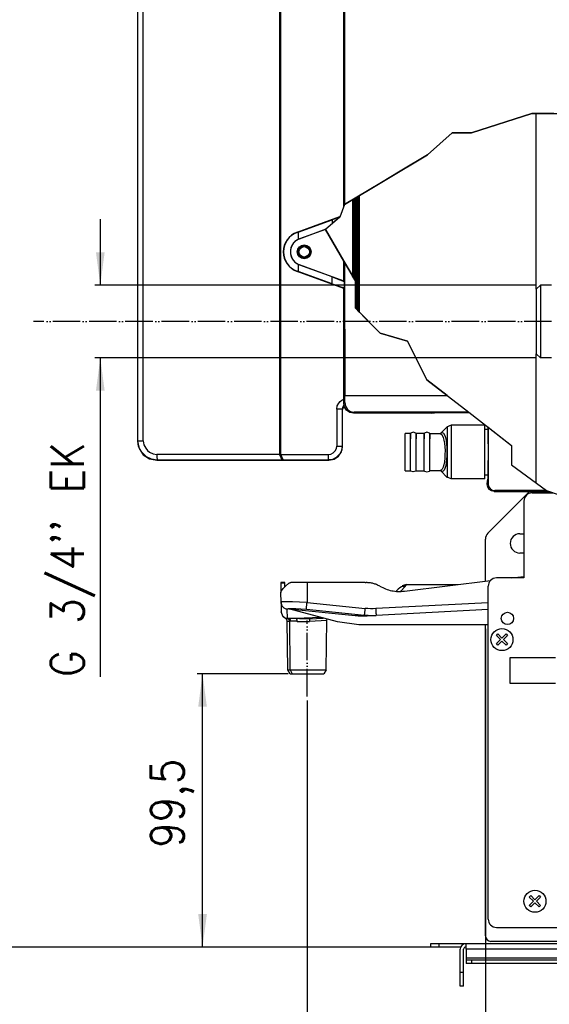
# Model space of a CAD drawing. Header units: inches. Extents: x 2294 to 4489, y 2818 to 4211.
# Tile 5 of 27: x 2574 to 2767, y 3382 to 3741. Entities that reach past the tile are written whole.
import ezdxf

# ---------------------------------------------------------------- set-up
doc = ezdxf.new("R2010")
doc.units = ezdxf.units.IN
doc.linetypes.add('PHANTOM', pattern=[13, 10, -1, 0, -1, 0, -1])
doc.layers.add('1', color=7, linetype='Continuous')
doc.styles.add('CONVERTER_11', font='txt.shx', dxfattribs={"width": 0.9})
doc.dimstyles.new('ME10_DIM_32', dxfattribs={"dimtxt": 12, "dimasz": 12, "dimexe": 2, "dimexo": 1.5, "dimgap": 2, "dimtad": 1, "dimdsep": 46, "dimtxsty": 'CONVERTER_11', "dimsah": 1, "dimcen": 0.09, "dimclrd": 2, "dimclre": 2, "dimclrt": 2, "dimadec": 0, "dimazin": 0, "dimtfac": 1, "dimtdec": 4, "dimtofl": 0, "dimtmove": 0, "dimatfit": 0, "dimfxl": 0, "dimtolj": 1, "dimtzin": 0, "dimarcsym": 0})
doc.dimstyles.new('ME10_DIM_33', dxfattribs={"dimtxt": 12, "dimasz": 12, "dimexe": 2, "dimexo": 1.5, "dimgap": 2, "dimtad": 1, "dimdsep": 46, "dimtxsty": 'CONVERTER_11', "dimsah": 1, "dimcen": 0.09, "dimclrd": 2, "dimclre": 2, "dimclrt": 2, "dimadec": 0, "dimazin": 0, "dimtfac": 1, "dimtdec": 4, "dimtofl": 0, "dimtmove": 0, "dimatfit": 0, "dimfxl": 0, "dimtolj": 1, "dimtzin": 0, "dimarcsym": 0})
doc.dimstyles.new('ME10_DIM_34', dxfattribs={"dimtxt": 12, "dimasz": 12, "dimexe": 2, "dimexo": 1.5, "dimgap": 2, "dimtad": 1, "dimdsep": 46, "dimtxsty": 'CONVERTER_11', "dimsah": 1, "dimcen": 0.09, "dimclrd": 2, "dimclre": 2, "dimclrt": 2, "dimadec": 0, "dimazin": 0, "dimtfac": 1, "dimtdec": 4, "dimtofl": 0, "dimtmove": 0, "dimatfit": 0, "dimfxl": 0, "dimtolj": 1, "dimtzin": 0, "dimarcsym": 0})
doc.dimstyles.new('ME10_DIM_35', dxfattribs={"dimtxt": 12, "dimasz": 12, "dimexe": 2, "dimexo": 1.5, "dimgap": 2, "dimtad": 1, "dimdsep": 46, "dimtxsty": 'CONVERTER_11', "dimsah": 1, "dimcen": 0.09, "dimclrd": 2, "dimclre": 2, "dimclrt": 2, "dimadec": 0, "dimazin": 0, "dimtfac": 1, "dimtdec": 4, "dimtofl": 0, "dimtmove": 0, "dimatfit": 0, "dimfxl": 0, "dimtolj": 1, "dimtzin": 0, "dimarcsym": 0})
doc.dimstyles.new('ME10_DIM_36', dxfattribs={"dimtxt": 12, "dimasz": 12, "dimexe": 2, "dimexo": 1.5, "dimgap": 2, "dimtad": 1, "dimdsep": 46, "dimtxsty": 'CONVERTER_11', "dimsah": 1, "dimcen": 0.09, "dimclrd": 2, "dimclre": 2, "dimclrt": 2, "dimadec": 0, "dimazin": 0, "dimtfac": 1, "dimtdec": 4, "dimtofl": 0, "dimtmove": 0, "dimatfit": 0, "dimfxl": 0, "dimtolj": 1, "dimtzin": 0, "dimarcsym": 0})
doc.dimstyles.new('ME10_DIM_37', dxfattribs={"dimtxt": 12, "dimasz": 12, "dimexe": 2, "dimexo": 1.5, "dimgap": 2, "dimtad": 1, "dimdsep": 46, "dimtxsty": 'CONVERTER_11', "dimsah": 1, "dimcen": 0.09, "dimclrd": 2, "dimclre": 2, "dimclrt": 2, "dimadec": 0, "dimazin": 0, "dimtfac": 1, "dimtdec": 4, "dimtofl": 0, "dimtmove": 0, "dimatfit": 0, "dimfxl": 0, "dimtolj": 1, "dimtzin": 0, "dimarcsym": 0})
doc.dimstyles.new('ME10_DIM_41', dxfattribs={"dimtxt": 12, "dimasz": 12, "dimexe": 2, "dimexo": 1.5, "dimgap": 2, "dimtad": 1, "dimdsep": 46, "dimtxsty": 'CONVERTER_11', "dimsah": 1, "dimcen": 0.09, "dimclrd": 2, "dimclre": 2, "dimclrt": 2, "dimadec": 0, "dimazin": 0, "dimtfac": 1, "dimtdec": 4, "dimtofl": 0, "dimtmove": 0, "dimatfit": 0, "dimfxl": 0, "dimtolj": 1, "dimtzin": 0, "dimarcsym": 0})

# ---------------------------------------------------------------- blocks, each defined once
blk = doc.blocks.new('*D24')
at = {"layer": '1', "color": 2, "linetype": 'Continuous'}
for p, q in [((2459.59, 3964.24), (2310.06, 3964.24)), ((2312.06, 3964.24), (2312.06, 3402.97)), ((2725.05, 3402.97), (2310.06, 3402.97))]:
    blk.add_line(p, q, dxfattribs=at)
at = {"layer": '1', "color": 2}
for points in [[(2313.64, 3952.24), (2310.48, 3952.24), (2312.06, 3964.24)], [(2310.48, 3414.97), (2313.64, 3414.97), (2312.06, 3402.97)]]:
    blk.add_solid(points, dxfattribs=at)
at = {"layer": '1', "color": 2, "insert": (2310.06, 3658.31), "char_height": 12, "attachment_point": 7, "rotation": 90, "line_spacing_factor": 0.60024, "style": 'CONVERTER_11'}
blk.add_mtext('558', dxfattribs=at)
blk = doc.blocks.new('*D25')
at = {"layer": '1', "color": 2, "linetype": 'Continuous'}
for p, q in [((2459.7, 3920.89), (2350.73, 3920.89)), ((2352.73, 3920.89), (2352.73, 3402.97)), ((2725.05, 3402.97), (2350.73, 3402.97))]:
    blk.add_line(p, q, dxfattribs=at)
at = {"layer": '1', "color": 2}
for points in [[(2354.31, 3908.89), (2351.15, 3908.89), (2352.73, 3920.89)], [(2351.15, 3414.97), (2354.31, 3414.97), (2352.73, 3402.97)]]:
    blk.add_solid(points, dxfattribs=at)
at = {"layer": '1', "color": 2, "insert": (2350.73, 3629.92), "char_height": 12, "attachment_point": 7, "rotation": 90, "line_spacing_factor": 0.60024, "style": 'CONVERTER_11'}
blk.add_mtext('515', dxfattribs=at)
blk = doc.blocks.new('*D26')
at = {"layer": '1', "color": 2, "linetype": 'Continuous'}
for p, q in [((2459.95, 3874.54), (2391.56, 3874.54)), ((2393.56, 3874.54), (2393.56, 3402.97)), ((2722.05, 3402.97), (2391.56, 3402.97))]:
    blk.add_line(p, q, dxfattribs=at)
at = {"layer": '1', "color": 2}
for points in [[(2395.14, 3862.54), (2391.98, 3862.54), (2393.56, 3874.54)], [(2391.98, 3414.97), (2395.14, 3414.97), (2393.56, 3402.97)]]:
    blk.add_solid(points, dxfattribs=at)
at = {"layer": '1', "color": 2, "insert": (2391.56, 3551.43), "char_height": 12, "attachment_point": 7, "rotation": 90, "line_spacing_factor": 0.60024, "style": 'CONVERTER_11'}
blk.add_mtext('468', dxfattribs=at)
blk = doc.blocks.new('*D27')
at = {"layer": '1', "color": 2, "linetype": 'Continuous'}
for p, q in [((2459.91, 3633.76), (2434.42, 3633.76)), ((2436.42, 3402.97), (2436.42, 3633.76)), ((2725.05, 3402.97), (2434.42, 3402.97))]:
    blk.add_line(p, q, dxfattribs=at)
at = {"layer": '1', "color": 2}
for points in [[(2438, 3621.76), (2434.84, 3621.76), (2436.42, 3633.76)], [(2434.84, 3414.97), (2438, 3414.97), (2436.42, 3402.97)]]:
    blk.add_solid(points, dxfattribs=at)
at = {"layer": '1', "color": 2, "insert": (2434.42, 3495.75), "char_height": 12, "attachment_point": 7, "rotation": 90, "line_spacing_factor": 0.60024, "style": 'CONVERTER_11'}
blk.add_mtext('228', dxfattribs=at)
blk = doc.blocks.new('*D28')
at = {"layer": '1', "color": 2, "linetype": 'Continuous'}
for p, q in [((2743.55, 3518.83), (2743.55, 3277.13)), ((2678.58, 3492.73), (2678.58, 3277.13)), ((2743.55, 3279.13), (2678.58, 3279.13))]:
    blk.add_line(p, q, dxfattribs=at)
at = {"layer": '1', "color": 2}
for points in [[(2690.58, 3280.71), (2690.58, 3277.55), (2678.58, 3279.13)], [(2731.55, 3277.55), (2731.55, 3280.71), (2743.55, 3279.13)]]:
    blk.add_solid(points, dxfattribs=at)
at = {"layer": '1', "color": 2, "insert": (2702.07, 3281.13), "char_height": 12, "attachment_point": 7, "rotation": 0.0001, "line_spacing_factor": 0.60024, "style": 'CONVERTER_11'}
blk.add_mtext('65', dxfattribs=at)
blk = doc.blocks.new('*D29')
at = {"layer": '1', "color": 2, "linetype": 'Continuous'}
for p, q in [((2671.69, 3502.46), (2638.55, 3502.46)), ((2640.55, 3402.97), (2640.55, 3502.46)), ((2725.05, 3402.97), (2638.55, 3402.97))]:
    blk.add_line(p, q, dxfattribs=at)
at = {"layer": '1', "color": 2}
for points in [[(2642.13, 3490.46), (2638.97, 3490.46), (2640.55, 3502.46)], [(2638.97, 3414.97), (2642.13, 3414.97), (2640.55, 3402.97)]]:
    blk.add_solid(points, dxfattribs=at)
at = {"layer": '1', "color": 2, "insert": (2637.35, 3439.17), "char_height": 12, "attachment_point": 7, "rotation": 90, "line_spacing_factor": 0.60024, "style": 'CONVERTER_11'}
blk.add_mtext('99,5', dxfattribs=at)
blk = doc.blocks.new('*D33')
at = {"layer": '1', "color": 2, "linetype": 'Continuous'}
for p, q in [((2603.33, 3667.98), (2603.33, 3643.98)), ((2762.05, 3643.98), (2601.33, 3643.98)), ((2762.05, 3617.54), (2601.33, 3617.54)), ((2603.33, 3617.54), (2603.33, 3501.34))]:
    blk.add_line(p, q, dxfattribs=at)
at = {"layer": '1', "color": 2}
for points in [[(2601.75, 3655.98), (2604.91, 3655.98), (2603.33, 3643.98)], [(2604.91, 3605.54), (2601.75, 3605.54), (2603.33, 3617.54)]]:
    blk.add_solid(points, dxfattribs=at)
at = {"layer": '1', "color": 2, "insert": (2601.33, 3501.34), "char_height": 12, "attachment_point": 7, "rotation": 90, "line_spacing_factor": 0.60024, "style": 'CONVERTER_11'}
blk.add_mtext("G 3/4'' EK", dxfattribs=at)
blk = doc.blocks.new('SL')
at = {"linetype": 'Continuous'}
h = blk.add_hatch(dxfattribs=at)
h.set_pattern_fill('_USER', color=253, scale=0.220971, angle=45, pattern_type=0)
h.set_pattern_definition([(45, (0, 0), (-0.15625, 0.15625), [])])
h.paths.add_polyline_path([(2695.17, 3675.121), (2695.17, 3647.301), (2696.176, 3645.56), (2696.176, 3635.56), (2697.67, 3634.066), (2697.67, 3676.621)])
at = {"color": 7, "linetype": 'Continuous'}
for p, q in [((2668.552, 3927.912), (2668.552, 3582.352)), ((2669.059, 3582.361), (2669.059, 3927.903)), ((2616.884, 3923.046), (2616.884, 3587.219)), ((2692.194, 3909.64), (2692.266, 3673.379)), ((2691.97, 3672.611), (2691.97, 3840.801)), ((2762.052, 3642.48), (2762.052, 3706.491)), ((2697.67, 3634.066), (2697.67, 3676.621)), ((2674.954, 3663.27), (2690.554, 3668.948)), ((2675.307, 3663.296), (2687.777, 3667.773)), ((2690.467, 3668.723), (2687.777, 3667.773)), ((2675.826, 3660.874), (2685.546, 3664.46)), ((2685.352, 3664.292), (2675.842, 3660.831)), ((2674.987, 3663.18), (2675.307, 3663.296)), ((2675.307, 3663.296), (2675.307, 3660.648)), ((2675.621, 3660.793), (2675.307, 3660.648)), ((2675.826, 3660.874), (2675.621, 3660.793)), ((2675.307, 3651.616), (2675.621, 3651.471)), ((2675.307, 3651.616), (2675.307, 3648.968)), ((2675.621, 3651.471), (2675.826, 3651.39)), ((2687.777, 3646.981), (2675.826, 3651.39)), ((2675.842, 3651.434), (2692.022, 3645.545)), ((2692.022, 3645.545), (2692.022, 3652.749)), ((2692.273, 3652.315), (2692.288, 3603.797)), ((2691.97, 3642.801), (2674.954, 3648.994)), ((2675.307, 3648.968), (2674.987, 3649.084)), ((2687.777, 3644.491), (2675.307, 3648.968)), ((2687.777, 3646.981), (2690.467, 3645.973)), ((2687.777, 3644.491), (2690.467, 3643.541)), ((2690.467, 3645.973), (2691.768, 3645.464)), ((2690.467, 3643.541), (2691.768, 3643.104)), ((2691.768, 3645.464), (2692.224, 3645.257)), ((2691.768, 3643.104), (2692.224, 3642.979)), ((2692.224, 3642.979), (2691.97, 3642.801)), ((2691.97, 3600.899), (2691.97, 3642.801)), ((2692.224, 3645.257), (2692.022, 3645.545)), ((2763.552, 3643.98), (2762.052, 3642.48)), ((2762.052, 3642.48), (2762.052, 3619.039)), ((2763.552, 3643.98), (2763.552, 3624.149)), ((2767.631, 3643.98), (2763.552, 3643.98)), ((2763.552, 3624.149), (2763.552, 3617.539)), ((2762.052, 3619.039), (2763.552, 3617.539)), ((2762.052, 3571.938), (2762.052, 3619.039)), ((2767.631, 3617.539), (2763.552, 3617.539)), ((2692.288, 3601.217), (2692.288, 3603.797)), ((2692.288, 3603.797), (2729.606, 3603.797)), ((2691.704, 3599.5), (2691.552, 3598.735)), ((2692.123, 3600.127), (2691.704, 3599.5)), ((2692.236, 3599.561), (2691.97, 3600.899)), ((2692.994, 3598.425), (2692.236, 3599.561)), ((2692.288, 3601.217), (2692.554, 3599.879)), ((2692.554, 3599.879), (2693.312, 3598.743)), ((2691.552, 3585.219), (2691.552, 3598.735)), ((2694.13, 3597.666), (2692.994, 3598.425)), ((2693.312, 3598.743), (2694.448, 3597.984)), ((2695.469, 3597.4), (2694.13, 3597.666)), ((2694.448, 3597.984), (2695.787, 3597.718)), ((2723.752, 3597.4), (2695.469, 3597.4)), ((2737.445, 3597.718), (2695.787, 3597.718)), ((2723.752, 3597.4), (2726.351, 3597.569)), ((2726.351, 3597.569), (2737.636, 3597.569)), ((2727.267, 3590.069), (2729.645, 3592.446)), ((2730.006, 3592.517), (2729.645, 3592.446)), ((2729.645, 3592.306), (2729.645, 3592.446)), ((2730.496, 3592.803), (2730.006, 3592.517)), ((2731.059, 3593.032), (2730.496, 3592.803)), ((2743.252, 3593.032), (2731.059, 3593.032)), ((2743.252, 3580.204), (2743.252, 3593.032)), ((2744.339, 3592.37), (2744.339, 3591.532)), ((2744.488, 3592.255), (2744.488, 3571.679)), ((2714.252, 3580.201), (2714.252, 3590.032)), ((2716.232, 3590.032), (2714.252, 3590.032)), ((2716.37, 3590.146), (2716.232, 3590.032)), ((2716.232, 3590.032), (2716.232, 3588.04)), ((2716.232, 3576.432), (2716.232, 3590.032)), ((2717.252, 3590.432), (2716.37, 3590.146)), ((2718.134, 3590.146), (2717.252, 3590.432)), ((2718.272, 3590.032), (2718.134, 3590.146)), ((2718.272, 3590.032), (2718.272, 3588.04)), ((2718.272, 3576.432), (2718.272, 3590.032)), ((2721.232, 3590.032), (2718.272, 3590.032)), ((2721.37, 3590.146), (2721.232, 3590.032)), ((2721.232, 3590.032), (2721.232, 3588.04)), ((2721.232, 3576.432), (2721.232, 3590.032)), ((2722.252, 3590.432), (2721.37, 3590.146)), ((2723.134, 3590.146), (2722.252, 3590.432)), ((2723.272, 3590.032), (2723.134, 3590.146)), ((2723.272, 3590.032), (2723.272, 3588.04)), ((2723.272, 3576.432), (2723.272, 3590.032)), ((2723.272, 3590.032), (2727.068, 3590.032)), ((2727.068, 3590.032), (2727.091, 3590.027)), ((2727.074, 3590.007), (2727.068, 3590.032)), ((2727.245, 3589.96), (2727.074, 3590.007)), ((2727.268, 3590.073), (2727.245, 3589.96)), ((2727.262, 3590.063), (2727.267, 3590.069)), ((2727.262, 3590.063), (2727.264, 3590.054)), ((2727.264, 3590.054), (2727.267, 3590.069)), ((2727.267, 3590.069), (2727.268, 3590.073)), ((2743.252, 3591.532), (2744.339, 3591.532)), ((2744.339, 3591.532), (2744.395, 3590.9)), ((2744.395, 3590.9), (2744.442, 3589.101)), ((2744.442, 3589.101), (2744.484, 3583.232)), ((2616.884, 3587.219), (2617.417, 3584.539)), ((2691.171, 3583.305), (2691.552, 3585.219)), ((2617.417, 3584.539), (2618.934, 3582.269)), ((2618.934, 3582.269), (2621.206, 3580.752)), ((2668.552, 3582.352), (2668.552, 3582.342)), ((2668.552, 3582.342), (2669.395, 3580.343)), ((2669.059, 3582.351), (2669.059, 3582.361)), ((2669.887, 3580.351), (2669.059, 3582.351)), ((2688.465, 3580.6), (2690.087, 3581.683)), ((2690.087, 3581.683), (2691.171, 3583.305)), ((2744.484, 3583.232), (2744.442, 3577.363)), ((2621.206, 3580.752), (2623.883, 3580.22)), ((2623.883, 3580.22), (2686.553, 3580.22)), ((2686.553, 3580.22), (2688.465, 3580.6)), ((2714.252, 3576.432), (2714.252, 3580.201)), ((2743.252, 3573.432), (2743.252, 3580.204)), ((2714.252, 3576.432), (2716.232, 3576.432)), ((2716.37, 3576.319), (2716.232, 3576.432)), ((2717.252, 3576.032), (2716.37, 3576.319)), ((2718.134, 3576.319), (2717.252, 3576.032)), ((2718.272, 3576.432), (2718.134, 3576.319)), ((2718.272, 3576.432), (2721.232, 3576.432)), ((2721.232, 3576.432), (2721.37, 3576.319)), ((2721.37, 3576.319), (2722.252, 3576.032)), ((2722.252, 3576.032), (2723.134, 3576.319)), ((2723.134, 3576.319), (2723.272, 3576.432)), ((2727.068, 3576.432), (2723.272, 3576.432)), ((2727.083, 3576.426), (2727.068, 3576.437)), ((2727.204, 3576.423), (2727.083, 3576.426)), ((2727.245, 3576.497), (2727.204, 3576.423)), ((2727.281, 3576.379), (2727.245, 3576.497)), ((2727.26, 3576.402), (2727.263, 3576.425)), ((2727.28, 3576.383), (2727.26, 3576.402)), ((2727.263, 3576.425), (2727.281, 3576.379)), ((2729.645, 3574.018), (2727.28, 3576.383)), ((2743.252, 3574.932), (2744.339, 3574.932)), ((2744.395, 3575.564), (2744.339, 3574.932)), ((2744.339, 3574.932), (2744.339, 3573.307)), ((2744.442, 3577.363), (2744.395, 3575.564)), ((2729.645, 3574.158), (2729.645, 3574.018)), ((2730.006, 3573.947), (2729.645, 3574.018)), ((2730.496, 3573.661), (2730.006, 3573.947)), ((2731.059, 3573.432), (2730.496, 3573.661)), ((2743.252, 3573.432), (2731.059, 3573.432)), ((2744.17, 3571.597), (2744.339, 3573.307)), ((2744.17, 3571.597), (2744.17, 3571.361)), ((2744.36, 3570.405), (2744.17, 3571.361)), ((2744.488, 3571.679), (2744.678, 3570.723)), ((2744.902, 3569.594), (2744.36, 3570.405)), ((2759.612, 3568.861), (2744.431, 3553.68)), ((2744.678, 3570.723), (2745.219, 3569.911)), ((2745.713, 3569.052), (2744.902, 3569.594)), ((2745.219, 3569.911), (2746.03, 3569.369)), ((2746.67, 3568.861), (2745.713, 3569.052)), ((2746.03, 3569.369), (2746.987, 3569.179)), ((2746.67, 3568.861), (2766.7, 3568.861)), ((2765.772, 3569.179), (2746.987, 3569.179)), ((2760.552, 3568.367), (2768.143, 3568.367)), ((2757.552, 3565.367), (2757.552, 3537.367)), ((2756.052, 3553.467), (2757.552, 3553.467)), ((2743.552, 3536.198), (2743.552, 3551.559)), ((2757.552, 3546.467), (2756.052, 3546.467)), ((2670.496, 3535.685), (2668.996, 3535.685)), ((2668.996, 3535.685), (2668.996, 3535.669)), ((2668.996, 3535.669), (2668.997, 3535.624)), ((2668.997, 3535.624), (2668.998, 3535.55)), ((2668.998, 3535.55), (2669, 3535.45)), ((2669, 3535.45), (2669.059, 3532.055)), ((2670.496, 3535.669), (2670.496, 3535.685)), ((2670.497, 3535.624), (2670.496, 3535.669)), ((2670.498, 3535.55), (2670.497, 3535.624)), ((2670.5, 3535.45), (2670.498, 3535.55)), ((2670.523, 3534.155), (2670.5, 3535.45)), ((2670.777, 3534.412), (2671.958, 3535.45)), ((2671.958, 3535.45), (2672.308, 3535.632)), ((2672.698, 3535.685), (2672.308, 3535.632)), ((2672.308, 3535.632), (2672.698, 3535.685)), ((2678.581, 3535.685), (2672.698, 3535.685)), ((2699.728, 3535.685), (2678.581, 3535.685)), ((2699.728, 3535.685), (2700.104, 3535.685)), ((2699.728, 3535.685), (2700.104, 3535.685)), ((2714.912, 3534.967), (2713.843, 3534.203)), ((2714.048, 3532.575), (2745.387, 3536.423)), ((2714.912, 3534.967), (2733.528, 3534.967)), ((2757.552, 3537.367), (2747.552, 3537.367)), ((2753.075, 3537.367), (2757.552, 3537.917)), ((2669.056, 3532.249), (2669.263, 3532.74)), ((2669.121, 3528.502), (2669.056, 3532.249)), ((2669.263, 3532.74), (2669.859, 3533.483)), ((2669.859, 3533.483), (2670.777, 3534.412)), ((2711.77, 3533.271), (2711.057, 3532.557)), ((2712.333, 3533.833), (2711.77, 3533.271)), ((2712.333, 3533.833), (2711.77, 3533.271)), ((2712.964, 3534.194), (2712.333, 3533.833)), ((2712.334, 3533.835), (2712.333, 3533.833)), ((2713.267, 3534.254), (2712.964, 3534.194)), ((2713.56, 3534.253), (2713.267, 3534.254)), ((2713.667, 3534.233), (2713.56, 3534.253)), ((2713.756, 3534.217), (2713.667, 3534.233)), ((2713.843, 3534.203), (2713.756, 3534.217)), ((2744.552, 3413.167), (2744.552, 3534.367)), ((2669.121, 3528.502), (2669.181, 3525.099)), ((2669.17, 3528.052), (2669.121, 3528.502)), ((2669.845, 3523.262), (2669.181, 3525.099)), ((2671.994, 3526.095), (2696.114, 3523.695)), ((2689.701, 3521.351), (2671.994, 3526.095)), ((2744.552, 3525.906), (2703.725, 3523.767)), ((2670.776, 3522.627), (2669.845, 3523.262)), ((2671.236, 3522.263), (2670.776, 3522.627)), ((2671.413, 3521.704), (2671.236, 3522.263)), ((2671.568, 3503.96), (2671.413, 3521.704)), ((2679.58, 3522.501), (2678.473, 3522.469)), ((2679.58, 3522.501), (2684.454, 3522.757)), ((2685.594, 3503.96), (2685.75, 3521.882)), ((2685.681, 3521.91), (2685.905, 3522.368)), ((2685.711, 3521.882), (2685.681, 3521.91)), ((2697.466, 3520.329), (2689.701, 3521.351)), ((2700.437, 3523.595), (2703.725, 3523.767)), ((2702.633, 3523.738), (2703.725, 3523.767)), ((2744.552, 3520.329), (2697.466, 3520.329)), ((2743.552, 3407.067), (2743.552, 3520.329)), ((2747.501, 3516.432), (2748.067, 3516.998)), ((2748.067, 3516.998), (2749.552, 3515.513)), ((2749.552, 3515.513), (2751.037, 3516.998)), ((2751.037, 3516.998), (2751.603, 3516.432)), ((2748.986, 3514.947), (2747.501, 3516.432)), ((2747.501, 3513.462), (2748.986, 3514.947)), ((2748.067, 3512.896), (2747.501, 3513.462)), ((2749.552, 3514.381), (2748.067, 3512.896)), ((2751.037, 3512.896), (2749.552, 3514.381)), ((2751.603, 3516.432), (2750.118, 3514.947)), ((2750.118, 3514.947), (2751.603, 3513.462)), ((2751.603, 3513.462), (2751.037, 3512.896)), ((2752.552, 3498.967), (2752.552, 3508.467)), ((2752.552, 3508.467), (2769.052, 3508.467)), ((2671.568, 3503.96), (2672.102, 3503.96)), ((2672.434, 3502.46), (2671.568, 3503.96)), ((2672.102, 3503.96), (2672.426, 3503.96)), ((2672.426, 3503.96), (2685.594, 3503.96)), ((2685.594, 3503.96), (2684.728, 3502.46)), ((2672.434, 3502.46), (2673.186, 3502.46)), ((2673.186, 3502.46), (2684.728, 3502.46)), ((2769.052, 3498.967), (2752.552, 3498.967)), ((2759.501, 3421.152), (2760.067, 3421.718)), ((2760.986, 3419.667), (2759.501, 3421.152)), ((2760.067, 3421.718), (2761.552, 3420.233)), ((2761.552, 3420.233), (2763.037, 3421.718)), ((2763.603, 3421.152), (2762.118, 3419.667)), ((2763.037, 3421.718), (2763.603, 3421.152)), ((2759.501, 3418.182), (2760.986, 3419.667)), ((2760.067, 3417.616), (2759.501, 3418.182)), ((2761.552, 3419.101), (2760.067, 3417.616)), ((2763.037, 3417.616), (2761.552, 3419.101)), ((2762.118, 3419.667), (2763.603, 3418.182)), ((2763.603, 3418.182), (2763.037, 3417.616)), ((2747.552, 3410.167), (2778.052, 3410.167)), ((2723.552, 3404.167), (2723.552, 3402.967)), ((2726.552, 3404.167), (2723.552, 3404.167)), ((2726.552, 3402.967), (2723.552, 3402.967)), ((2736.352, 3404.167), (2726.552, 3404.167)), ((2734.527, 3402.967), (2726.552, 3402.967)), ((2736.352, 3404.167), (2736.452, 3404.167)), ((2736.352, 3402.967), (2736.452, 3402.967)), ((2736.452, 3402.167), (2736.452, 3404.167)), ((2777.952, 3404.167), (2736.452, 3404.167)), ((2778.052, 3405.067), (2745.552, 3405.067)), ((2734.352, 3393.767), (2734.352, 3402.167)), ((2735.552, 3393.767), (2735.552, 3402.167)), ((2736.452, 3402.167), (2736.452, 3398.967)), ((2736.452, 3398.967), (2736.452, 3398.167)), ((2738.452, 3398.167), (2736.452, 3398.167)), ((2736.452, 3398.167), (2736.452, 3396.967)), ((2738.452, 3396.967), (2736.452, 3396.967)), ((2775.952, 3398.167), (2738.452, 3398.167)), ((2775.952, 3396.967), (2738.452, 3396.967)), ((2734.352, 3388.767), (2734.352, 3393.767)), ((2735.552, 3388.767), (2735.552, 3393.767)), ((2735.552, 3388.767), (2734.352, 3388.767))]:
    blk.add_line(p, q, dxfattribs=at)
at = {"color": 124, "linetype": 'Continuous'}
for p, q in [((2616.991, 3587.326), (2616.991, 3922.938)), ((2618.956, 3587.326), (2618.956, 3922.938)), ((2695.17, 3675.121), (2695.17, 3647.301)), ((2687.777, 3667.773), (2687.777, 3666.393)), ((2674.954, 3663.27), (2674.987, 3663.18)), ((2675.826, 3660.874), (2675.842, 3660.831)), ((2675.826, 3651.39), (2675.842, 3651.434)), ((2674.954, 3648.994), (2674.987, 3649.084)), ((2687.777, 3644.491), (2687.777, 3646.981)), ((2692.224, 3642.979), (2692.224, 3645.257)), ((2689.421, 3598.866), (2689.61, 3600.013)), ((2689.61, 3600.013), (2690.134, 3601.052)), ((2690.134, 3601.052), (2690.635, 3601.651)), ((2690.635, 3601.651), (2691.234, 3602.152)), ((2691.234, 3602.152), (2691.97, 3602.523)), ((2691.507, 3599.446), (2691.42, 3598.866)), ((2691.758, 3599.977), (2691.507, 3599.446)), ((2692.007, 3600.28), (2691.758, 3599.977)), ((2692.288, 3601.217), (2691.97, 3600.899)), ((2692.081, 3600.341), (2692.007, 3600.28)), ((2691.42, 3598.866), (2689.421, 3598.866)), ((2689.421, 3598.866), (2689.421, 3585.35)), ((2691.42, 3598.866), (2691.42, 3585.35)), ((2691.42, 3598.866), (2691.552, 3598.735)), ((2695.787, 3597.718), (2695.469, 3597.4)), ((2729.645, 3592.446), (2729.645, 3574.158)), ((2731.059, 3593.032), (2731.059, 3573.432)), ((2727.091, 3590.027), (2727.102, 3590.031)), ((2727.102, 3590.031), (2727.696, 3589.636)), ((2727.262, 3590.063), (2727.264, 3590.055)), ((2727.264, 3590.055), (2727.264, 3590.054)), ((2727.292, 3590.092), (2727.809, 3590.349)), ((2727.696, 3589.636), (2728.195, 3588.556)), ((2727.809, 3590.349), (2728.317, 3590.085)), ((2728.317, 3590.085), (2728.761, 3589.284)), ((2728.761, 3589.284), (2729.011, 3588.474)), ((2616.991, 3587.326), (2616.884, 3587.219)), ((2617.293, 3585.295), (2616.991, 3587.326)), ((2616.991, 3587.326), (2618.956, 3587.326)), ((2618.172, 3583.439), (2617.293, 3585.295)), ((2618.956, 3587.326), (2619.193, 3585.893)), ((2619.193, 3585.893), (2619.848, 3584.594)), ((2689.278, 3584.49), (2689.421, 3585.35)), ((2689.421, 3585.35), (2691.42, 3585.35)), ((2691.42, 3585.35), (2691.205, 3583.899)), ((2691.42, 3585.35), (2691.552, 3585.219)), ((2728.195, 3588.556), (2728.442, 3587.576)), ((2728.442, 3587.576), (2728.63, 3586.413)), ((2728.63, 3586.413), (2728.754, 3585.116)), ((2728.754, 3585.116), (2728.812, 3583.739)), ((2729.011, 3588.474), (2729.227, 3587.401)), ((2729.227, 3587.401), (2729.386, 3586.159)), ((2729.386, 3586.159), (2729.486, 3584.798)), ((2620.103, 3581.508), (2618.172, 3583.439)), ((2619.848, 3584.594), (2620.475, 3583.845)), ((2621.96, 3580.63), (2620.103, 3581.508)), ((2620.475, 3583.845), (2621.224, 3583.219)), ((2621.224, 3583.219), (2622.523, 3582.565)), ((2622.523, 3582.565), (2623.957, 3582.328)), ((2668.552, 3582.342), (2623.957, 3582.328)), ((2623.957, 3582.328), (2623.963, 3581.228)), ((2668.552, 3582.352), (2669.059, 3582.361)), ((2669.059, 3582.351), (2686.421, 3582.351)), ((2686.421, 3582.351), (2687.281, 3582.493)), ((2686.421, 3580.351), (2686.421, 3582.351)), ((2687.281, 3582.493), (2688.06, 3582.886)), ((2688.06, 3582.886), (2688.51, 3583.262)), ((2688.51, 3583.262), (2688.886, 3583.711)), ((2688.886, 3583.711), (2689.278, 3584.49)), ((2690.577, 3582.573), (2689.198, 3581.194)), ((2691.205, 3583.899), (2690.577, 3582.573)), ((2728.803, 3582.343), (2728.727, 3580.985)), ((2728.812, 3583.739), (2728.803, 3582.343)), ((2729.498, 3581.945), (2729.411, 3580.569)), ((2729.486, 3584.798), (2729.523, 3583.374)), ((2729.523, 3583.374), (2729.498, 3581.945)), ((2623.992, 3580.329), (2621.96, 3580.63)), ((2623.992, 3580.329), (2623.883, 3580.22)), ((2623.963, 3581.228), (2623.972, 3580.678)), ((2623.972, 3580.678), (2623.982, 3580.423)), ((2623.982, 3580.423), (2623.992, 3580.329)), ((2669.395, 3580.343), (2623.992, 3580.329)), ((2669.395, 3580.343), (2669.887, 3580.351)), ((2669.887, 3580.351), (2686.421, 3580.351)), ((2687.872, 3580.567), (2686.421, 3580.351)), ((2686.421, 3580.351), (2686.553, 3580.22)), ((2689.198, 3581.194), (2687.872, 3580.567)), ((2728.382, 3578.606), (2728.12, 3577.684)), ((2728.585, 3579.722), (2728.382, 3578.606)), ((2728.727, 3580.985), (2728.585, 3579.722)), ((2729.058, 3578.19), (2728.8, 3577.283)), ((2729.264, 3579.301), (2729.058, 3578.19)), ((2729.411, 3580.569), (2729.264, 3579.301)), ((2727.073, 3576.434), (2727.068, 3576.432)), ((2727.448, 3576.57), (2727.073, 3576.434)), ((2727.762, 3576.118), (2727.362, 3576.309)), ((2727.806, 3576.995), (2727.448, 3576.57)), ((2728.144, 3576.223), (2727.762, 3576.118)), ((2728.12, 3577.684), (2727.806, 3576.995)), ((2728.492, 3576.618), (2728.144, 3576.223)), ((2728.8, 3577.283), (2728.492, 3576.618)), ((2744.488, 3571.679), (2744.17, 3571.361)), ((2746.987, 3569.179), (2746.67, 3568.861)), ((2670.5, 3535.45), (2669, 3535.45)), ((2678.581, 3535.685), (2678.581, 3528.42)), ((2712.948, 3532.868), (2714.912, 3534.967)), ((2712.616, 3532.515), (2712.948, 3532.868)), ((2669.525, 3528.649), (2669.121, 3528.502)), ((2670.712, 3528.725), (2669.525, 3528.649)), ((2673.326, 3528.702), (2670.712, 3528.725)), ((2675.837, 3528.594), (2673.326, 3528.702)), ((2678.581, 3528.42), (2675.837, 3528.594)), ((2678.581, 3528.42), (2699.775, 3526.309)), ((2744.552, 3528.366), (2703.595, 3526.22)), ((2671.374, 3526.067), (2671.671, 3526.215)), ((2671.434, 3522.664), (2671.374, 3526.067)), ((2671.671, 3526.215), (2672.544, 3526.29)), ((2672.544, 3526.29), (2673.411, 3526.296)), ((2673.411, 3526.296), (2674.468, 3526.267)), ((2674.468, 3526.267), (2676.316, 3526.16)), ((2676.316, 3526.16), (2678.334, 3525.985)), ((2678.334, 3525.985), (2699.528, 3523.874)), ((2700.727, 3526.232), (2699.775, 3526.309)), ((2701.683, 3526.192), (2700.727, 3526.232)), ((2702.639, 3526.188), (2701.683, 3526.192)), ((2703.595, 3526.22), (2702.639, 3526.188)), ((2670.776, 3522.627), (2670.943, 3522.604)), ((2670.943, 3522.604), (2671.434, 3522.602)), ((2671.413, 3521.704), (2671.618, 3521.658)), ((2671.434, 3522.664), (2671.434, 3522.602)), ((2671.905, 3522.618), (2671.434, 3522.664)), ((2671.512, 3522.605), (2671.434, 3522.602)), ((2671.618, 3521.658), (2672.223, 3521.618)), ((2672.471, 3522.627), (2671.905, 3522.618)), ((2672.223, 3521.618), (2672.291, 3521.621)), ((2672.426, 3503.96), (2672.291, 3521.621)), ((2673.118, 3522.621), (2672.471, 3522.627)), ((2673.839, 3522.602), (2673.118, 3522.621)), ((2674.623, 3522.569), (2673.839, 3522.602)), ((2683.433, 3523.03), (2674.623, 3522.569)), ((2675.792, 3522.515), (2674.623, 3522.569)), ((2675.021, 3521.586), (2676.072, 3521.529)), ((2677.029, 3522.474), (2675.792, 3522.515)), ((2676.072, 3521.529), (2678.343, 3521.473)), ((2678.303, 3522.464), (2677.029, 3522.474)), ((2678.473, 3522.469), (2678.303, 3522.464)), ((2678.343, 3521.473), (2679.503, 3521.512)), ((2685.742, 3521.884), (2679.503, 3521.512)), ((2685.711, 3521.882), (2685.742, 3521.884)), ((2685.75, 3521.882), (2685.711, 3521.882)), ((2696.114, 3523.695), (2699.528, 3523.874)), ((2672.426, 3503.96), (2673.186, 3502.46)), ((2726.552, 3404.167), (2726.552, 3402.967)), ((2777.952, 3402.167), (2736.452, 3402.167)), ((2777.952, 3398.967), (2736.452, 3398.967)), ((2738.452, 3398.167), (2738.452, 3396.967)), ((2735.552, 3393.767), (2734.352, 3393.767))]:
    blk.add_line(p, q, dxfattribs=at)
at = {"color": 12, "linetype": 'Continuous'}
for p, q in [((2738.454, 3699.491), (2760.454, 3706.491)), ((2760.454, 3706.491), (2809.454, 3706.491)), ((2722.454, 3691.491), (2731.454, 3699.491)), ((2731.454, 3699.491), (2738.454, 3699.491)), ((2692.266, 3673.379), (2722.454, 3691.491)), ((2695.17, 3675.121), (2697.67, 3676.621)), ((2692.266, 3673.379), (2691.97, 3672.611)), ((2690.467, 3668.723), (2687.777, 3666.393)), ((2690.554, 3668.948), (2690.467, 3668.723)), ((2685.352, 3664.292), (2685.546, 3664.46)), ((2692.022, 3652.749), (2685.352, 3664.292)), ((2687.777, 3666.393), (2685.546, 3664.46)), ((2692.022, 3652.749), (2692.273, 3652.315)), ((2696.176, 3645.56), (2692.273, 3652.315)), ((2696.176, 3645.56), (2695.17, 3647.301)), ((2696.176, 3635.56), (2696.176, 3645.56)), ((2696.176, 3635.56), (2696.176, 3645.56)), ((2705.176, 3626.56), (2696.176, 3635.56)), ((2697.67, 3634.066), (2696.176, 3635.56)), ((2715.176, 3623.56), (2705.176, 3626.56)), ((2722.176, 3609.56), (2715.176, 3623.56)), ((2729.606, 3603.797), (2722.176, 3609.56)), ((2729.606, 3603.797), (2737.445, 3597.718)), ((2737.445, 3597.718), (2737.636, 3597.569)), ((2744.488, 3592.255), (2744.339, 3592.37)), ((2744.488, 3592.255), (2753.05, 3585.614)), ((2753.05, 3585.614), (2753.05, 3578.614)), ((2753.05, 3578.614), (2765.772, 3569.179)), ((2765.772, 3569.179), (2766.7, 3568.861))]:
    blk.add_line(p, q, dxfattribs=at)
at = {"color": 7, "linetype": 'Continuous'}
for centre, radius in [((2677.552, 3656.132), 2.5), ((2677.552, 3656.132), 2.25), ((2677.552, 3656.132), 1.9), ((2751.552, 3522.667), 2.25), ((2749.552, 3514.947), 4), ((2761.552, 3419.667), 4)]:
    blk.add_circle(centre, radius, dxfattribs=at)
for centre, radius, start, end in [((2677.552, 3656.132), 7.596, 110.00004, -110.00004), ((2677.552, 3656.132), 7.5, 110.00001, -110.00001), ((2677.552, 3656.132), 5.044, 116.43528, -116.43528), ((2677.552, 3656.132), 5, 110.00016, -110.00016), ((2760.552, 3565.367), 3, 90.00003, 179.99997), ((2746.552, 3551.559), 3, 134.99959, 179.99957), ((2756.052, 3549.967), 3.5, 90, -90), ((2747.552, 3534.367), 3, 90.00003, 179.99997), ((2747.552, 3413.167), 3, -179.99992, -90.00008), ((2745.552, 3407.067), 2, -179.99979, -90.00021), ((2736.352, 3402.167), 2, 90.00005, 179.99995), ((2736.352, 3402.167), 0.8, 90.00122, -179.99903)]:
    blk.add_arc(centre, radius, start, end, dxfattribs=at)
for points in [[(2700.142, 3535.686), (2700.123, 3535.686), (2700.104, 3535.685)], [(2705.097, 3534.372), (2703.924, 3534.943), (2702.687, 3535.356), (2701.406, 3535.605), (2700.104, 3535.685)], [(2705.097, 3534.372), (2707.197, 3533.388), (2709.427, 3532.751), (2711.73, 3532.478), (2714.048, 3532.575)], [(2714.809, 3534.853), (2713.992, 3534.759), (2713.22, 3534.477)], [(2669.181, 3525.099), (2669.195, 3524.873), (2669.23, 3524.65)], [(2696.114, 3523.695), (2698.273, 3523.563), (2700.437, 3523.595)]]:
    blk.add_spline(points, degree=3, dxfattribs=at)
at = {"color": 124, "linetype": 'Continuous'}
for points in [[(2669.17, 3528.052), (2669.329, 3527.549), (2669.591, 3527.091), (2669.944, 3526.698), (2670.372, 3526.388), (2670.856, 3526.174), (2671.374, 3526.067)], [(2678.415, 3526.766), (2678.451, 3527.126), (2678.492, 3527.531), (2678.536, 3527.967), (2678.581, 3528.42)], [(2669.23, 3524.65), (2669.389, 3524.147), (2669.651, 3523.688), (2670.003, 3523.295), (2670.431, 3522.985), (2670.915, 3522.772), (2671.434, 3522.664)], [(2678.334, 3525.985), (2678.343, 3526.066), (2678.36, 3526.227), (2678.384, 3526.463), (2678.415, 3526.766)], [(2699.528, 3523.874), (2699.536, 3523.942), (2699.549, 3524.073), (2699.569, 3524.266), (2699.609, 3524.655), (2699.658, 3525.146), (2699.715, 3525.708), (2699.775, 3526.309)], [(2703.595, 3526.22), (2703.608, 3525.963), (2703.621, 3525.71), (2703.634, 3525.463), (2703.647, 3525.224), (2703.659, 3524.995), (2703.667, 3524.84), (2703.675, 3524.693), (2703.682, 3524.555), (2703.689, 3524.426), (2703.696, 3524.307), (2703.702, 3524.198), (2703.707, 3524.1), (2703.711, 3524.024), (2703.715, 3523.958), (2703.718, 3523.901), (2703.72, 3523.854), (2703.722, 3523.817), (2703.724, 3523.79), (2703.725, 3523.773), (2703.725, 3523.767)], [(2672.223, 3521.618), (2672.193, 3521.856), (2672.115, 3522.079), (2671.992, 3522.276), (2671.831, 3522.434), (2671.641, 3522.545), (2671.434, 3522.602)], [(2671.905, 3522.618), (2671.701, 3522.611), (2671.512, 3522.605)], [(2672.229, 3521.973), (2672.113, 3522.209), (2671.946, 3522.401), (2671.741, 3522.536), (2671.512, 3522.605)], [(2672.422, 3522.289), (2672.313, 3522.411), (2672.188, 3522.509), (2672.05, 3522.578), (2671.905, 3522.618)], [(2672.291, 3521.621), (2672.274, 3521.8), (2672.229, 3521.973)], [(2672.636, 3521.635), (2672.457, 3521.628), (2672.291, 3521.621)], [(2672.636, 3521.635), (2672.62, 3521.813), (2672.578, 3521.985), (2672.511, 3522.145), (2672.422, 3522.289)], [(2675.021, 3521.586), (2673.701, 3521.639), (2672.636, 3521.635)], [(2675.021, 3521.586), (2675.014, 3521.823), (2674.98, 3522.046), (2674.919, 3522.242), (2674.836, 3522.4), (2674.735, 3522.511), (2674.623, 3522.569)], [(2679.505, 3522.208), (2679.497, 3522.058), (2679.494, 3521.888), (2679.496, 3521.704), (2679.503, 3521.512)], [(2679.58, 3522.501), (2679.556, 3522.481), (2679.535, 3522.424), (2679.518, 3522.331), (2679.505, 3522.208)], [(2699.528, 3523.874), (2701.079, 3523.758), (2702.633, 3523.732)]]:
    blk.add_spline(points, degree=3, dxfattribs=at)
at = {"layer": '1', "color": 12, "linetype": 'Continuous'}
for p, q in [((2760.454, 3706.491), (2738.454, 3699.491)), ((2768.454, 3706.491), (2760.454, 3706.491)), ((2731.454, 3699.491), (2722.454, 3691.491)), ((2738.454, 3699.491), (2731.454, 3699.491)), ((2722.454, 3691.491), (2712.454, 3685.491)), ((2712.454, 3685.491), (2705.634, 3681.399)), ((2705.634, 3681.399), (2692.266, 3673.379)), ((2692.266, 3673.379), (2690.467, 3668.723)), ((2690.467, 3668.723), (2685.352, 3664.292)), ((2685.352, 3664.292), (2692.022, 3652.749)), ((2692.022, 3652.749), (2696.176, 3645.56)), ((2696.176, 3645.56), (2696.176, 3635.56)), ((2696.176, 3635.56), (2701.176, 3630.56)), ((2701.176, 3630.56), (2705.176, 3626.56)), ((2705.176, 3626.56), (2715.176, 3623.56)), ((2715.176, 3623.56), (2722.176, 3609.56)), ((2722.176, 3609.56), (2737.445, 3597.718)), ((2737.445, 3597.718), (2746.374, 3590.792)), ((2746.374, 3590.792), (2753.05, 3585.614)), ((2753.05, 3585.614), (2753.05, 3578.614)), ((2753.05, 3578.614), (2765.772, 3569.179)), ((2765.772, 3569.179), (2782.052, 3563.603))]:
    blk.add_line(p, q, dxfattribs=at)
at = {"layer": '1', "color": 2, "linetype": 'PHANTOM'}
for p, q in [((2767.631, 3630.759), (2579.059, 3630.759)), ((2678.581, 3494.235), (2678.581, 3521.882))]:
    blk.add_line(p, q, dxfattribs=at)
at = {"layer": '1'}
for base, p1, p2, text, dimstyle, picture, middle in [((2312.06, 3964.241), (2726.552, 3402.967), (2461.09, 3964.241), '558', 'ME10_DIM_32', '*D24', (2304.06, 3672.707)), ((2352.728, 3920.891), (2726.552, 3402.967), (2461.2, 3920.891), '515', 'ME10_DIM_33', '*D25', (2344.728, 3642.522)), ((2393.564, 3874.543), (2723.552, 3402.967), (2461.453, 3874.543), '468', 'ME10_DIM_34', '*D26', (2385.564, 3565.833)), ((2436.42, 3402.967), (2461.408, 3633.757), (2726.552, 3402.967), '228', 'ME10_DIM_35', '*D27', (2428.42, 3510.153)), ((2640.553, 3402.967), (2673.186, 3502.46), (2726.552, 3402.967), '99,5', 'ME10_DIM_37', '*D29', (2631.953, 3455.666))]:
    dim = blk.add_linear_dim(base=base, p1=p1, p2=p2, angle=90, text=text, dimstyle=dimstyle, dxfattribs=at)
    dim.commit()
    dim.dimension.update_dxf_attribs({"geometry": picture, "text_midpoint": middle, "text_rotation": 90})
dim = blk.add_aligned_dim(p1=(2763.552, 3617.539), p2=(2763.552, 3643.98), distance=160.223, text="G 3/4'' EK", dimstyle='ME10_DIM_41', dxfattribs=at)
dim.commit()
dim.dimension.update_dxf_attribs({"geometry": '*D33', "text_midpoint": (2595.328, 3546.344), "text_rotation": 90})
dim = blk.add_linear_dim(base=(2743.552, 3279.132), p1=(2678.581, 3494.235), p2=(2743.552, 3520.329), text='65', dimstyle='ME10_DIM_36', dxfattribs=at)
dim.commit()
dim.dimension.update_dxf_attribs({"geometry": '*D28', "text_midpoint": (2711.066, 3287.132), "text_rotation": 0.00014})

msp = doc.modelspace()

# ---------------------------------------------------------------- block references
msp.add_blockref('SL', (0, 0))

doc.saveas('drawing.dxf')
